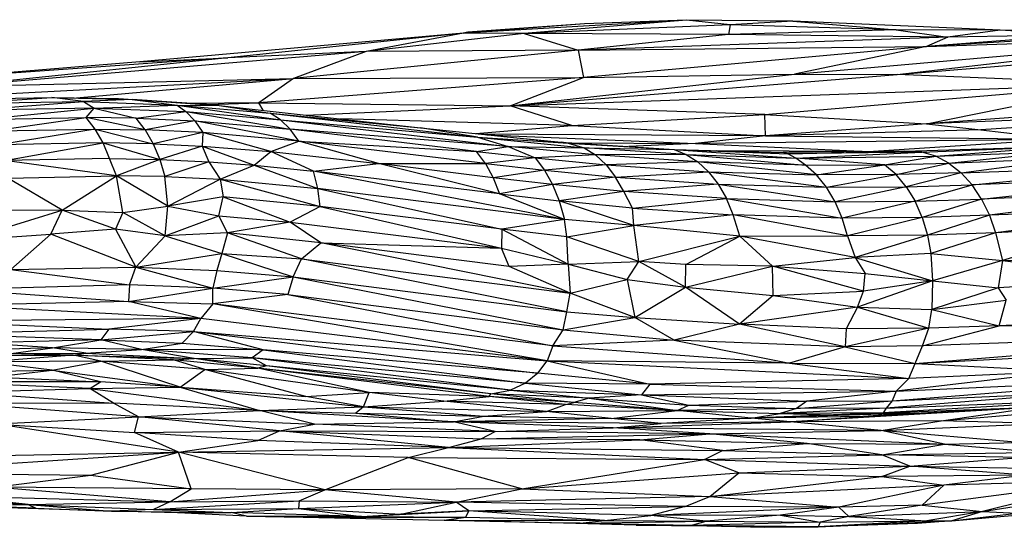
# Paper-space layout '_Posterior' of a CAD drawing. Header units: millimetres. Extents: x -679 to -71, y -2 to 78.
# Tile 8 of 10: x -209 to -164, y -1 to 22. Entities that reach past the tile are written whole.
import ezdxf

# ---------------------------------------------------------------- set-up
doc = ezdxf.new("R2010")
doc.units = ezdxf.units.MM

psp = doc.layouts.new('_Posterior')

# ---------------------------------------------------------------- linework, layer by layer
at = {"color": 7, "linetype": 'Continuous', "lineweight": 25}
for p, q in [((-178.559, 21.909), (-188.797, 21.322)), ((-183.239, 21.744), (-188.797, 21.322)), ((-183.239, 21.744), (-188.603, 21.364)), ((-178.559, 21.909), (-186.009, 21.301)), ((-176.565, 21.701), (-186.009, 21.301)), ((-178.559, 21.909), (-183.239, 21.744)), ((-176.565, 21.701), (-178.559, 21.909)), ((-173.692, 21.875), (-178.559, 21.909)), ((-176.565, 21.701), (-176.643, 21.256)), ((-173.692, 21.875), (-176.565, 21.701)), ((-168.949, 21.476), (-176.565, 21.701)), ((-173.692, 21.875), (-168.949, 21.476)), ((-164.178, 21.461), (-173.692, 21.875)), ((-168.897, 19.419), (-138.263, 21.935)), ((-188.797, 21.322), (-203.655, 19.998)), ((-188.797, 21.322), (-199.609, 20.193)), ((-188.797, 21.322), (-193.257, 20.471)), ((-186.009, 21.301), (-193.257, 20.471)), ((-188.603, 21.364), (-188.812, 21.321)), ((-188.797, 21.322), (-188.603, 21.364)), ((-186.009, 21.301), (-188.797, 21.322)), ((-176.643, 21.256), (-186.009, 21.301)), ((-186.009, 21.301), (-183.529, 20.536)), ((-176.643, 21.256), (-183.529, 20.536)), ((-168.949, 21.476), (-176.643, 21.256)), ((-166.569, 21.14), (-176.643, 21.256)), ((-168.949, 21.476), (-166.569, 21.14)), ((-164.178, 21.461), (-168.949, 21.476)), ((-155.165, 21.419), (-167.557, 20.713)), ((-164.178, 21.461), (-166.569, 21.14)), ((-160.777, 21.228), (-164.178, 21.461)), ((-158.054, 21.383), (-164.178, 21.461)), ((-166.569, 21.14), (-183.529, 20.536)), ((-173.607, 19.438), (-154.06, 21.145)), ((-168.897, 19.419), (-154.06, 21.145)), ((-160.777, 21.228), (-167.557, 20.713)), ((-167.557, 20.713), (-154.06, 21.145)), ((-166.569, 21.14), (-167.557, 20.713)), ((-160.777, 21.228), (-166.569, 21.14)), ((-193.257, 20.471), (-212.244, 18.874)), ((-193.257, 20.471), (-199.609, 20.193)), ((-183.529, 20.536), (-196.598, 19.246)), ((-193.257, 20.471), (-196.598, 19.246)), ((-183.529, 20.536), (-193.257, 20.471)), ((-183.529, 20.536), (-167.557, 20.713)), ((-183.529, 20.536), (-183.286, 19.281)), ((-167.557, 20.713), (-183.286, 19.281)), ((-167.557, 20.713), (-173.607, 19.438)), ((-199.609, 20.193), (-214.555, 19.127)), ((-203.655, 19.998), (-214.555, 19.127)), ((-199.609, 20.193), (-212.244, 18.874)), ((-203.655, 19.998), (-199.609, 20.193)), ((-186.659, 17.98), (-173.607, 19.438)), ((-183.286, 19.281), (-173.607, 19.438)), ((-173.607, 19.438), (-168.897, 19.419)), ((-223.071, 17.841), (-196.598, 19.246)), ((-212.244, 18.874), (-196.598, 19.246)), ((-206.559, 18.349), (-196.598, 19.246)), ((-183.286, 19.281), (-198.194, 18.118)), ((-196.598, 19.246), (-198.194, 18.118)), ((-196.598, 19.246), (-183.286, 19.281)), ((-186.659, 17.98), (-168.897, 19.419)), ((-186.659, 17.98), (-183.286, 19.281)), ((-186.659, 17.98), (-158.513, 18.99)), ((-174.964, 17.595), (-158.513, 18.99)), ((-158.513, 18.99), (-168.897, 19.419)), ((-167.544, 17.164), (-158.513, 18.99)), ((-212.569, 18.285), (-207.689, 18.369)), ((-211.802, 18.092), (-207.689, 18.369)), ((-211.802, 18.092), (-206.231, 18.18)), ((-211.328, 17.791), (-206.231, 18.18)), ((-206.231, 18.18), (-207.689, 18.369)), ((-207.689, 18.369), (-204.004, 18.274)), ((-207.689, 18.369), (-204.626, 18.315)), ((-204.004, 18.274), (-206.231, 18.18)), ((-206.231, 18.18), (-205.739, 17.88)), ((-206.231, 18.18), (-201.941, 18.02)), ((-204.626, 18.315), (-204.004, 18.274)), ((-204.626, 18.315), (-200.358, 18.034)), ((-204.004, 18.274), (-201.941, 18.02)), ((-200.358, 18.034), (-204.004, 18.274)), ((-204.004, 18.274), (-200.008, 18.003)), ((-198.194, 18.118), (-201.36, 18.1)), ((-200.509, 18.044), (-198.194, 18.118)), ((-198.194, 18.118), (-186.659, 17.98)), ((-197.989, 17.78), (-198.194, 18.118)), ((-151.472, 18.325), (-167.544, 17.164)), ((-205.739, 17.88), (-211.328, 17.791)), ((-210.886, 17.367), (-205.739, 17.88)), ((-206.107, 17.453), (-205.739, 17.88)), ((-205.739, 17.88), (-201.941, 18.02)), ((-205.739, 17.88), (-203.814, 17.415)), ((-205.739, 17.88), (-201.532, 17.722)), ((-203.814, 17.415), (-201.532, 17.722)), ((-201.941, 18.02), (-201.532, 17.722)), ((-201.941, 18.02), (-197.188, 17.344)), ((-201.941, 18.02), (-200.008, 18.003)), ((-201.941, 18.02), (-197.662, 17.65)), ((-201.532, 17.722), (-201.128, 17.298)), ((-201.532, 17.722), (-196.747, 16.914)), ((-201.532, 17.722), (-197.188, 17.344)), ((-200.008, 18.003), (-200.358, 18.034)), ((-200.008, 18.003), (-197.662, 17.65)), ((-200.008, 18.003), (-190.775, 16.982)), ((-197.188, 17.344), (-197.662, 17.65)), ((-197.662, 17.65), (-190.775, 16.982)), ((-197.662, 17.65), (-188.159, 16.547)), ((-196.022, 17.563), (-186.659, 17.98)), ((-183.833, 17.087), (-186.659, 17.98)), ((-174.964, 17.595), (-186.659, 17.98)), ((-148.23, 17.935), (-167.544, 17.164)), ((-148.23, 17.935), (-165.057, 16.891)), ((-210.886, 17.367), (-206.107, 17.453)), ((-210.486, 16.831), (-206.107, 17.453)), ((-205.695, 16.918), (-206.107, 17.453)), ((-203.398, 16.879), (-206.107, 17.453)), ((-203.814, 17.415), (-206.107, 17.453)), ((-203.398, 16.879), (-203.814, 17.415)), ((-203.814, 17.415), (-201.128, 17.298)), ((-201.128, 17.298), (-203.398, 16.879)), ((-201.128, 17.298), (-200.754, 16.762)), ((-196.35, 16.372), (-201.128, 17.298)), ((-201.128, 17.298), (-196.747, 16.914)), ((-196.747, 16.914), (-197.188, 17.344)), ((-197.188, 17.344), (-186.748, 16.125)), ((-197.188, 17.344), (-188.159, 16.547)), ((-183.833, 17.087), (-194.437, 17.387)), ((-183.833, 17.087), (-174.964, 17.595)), ((-174.945, 16.607), (-174.964, 17.595)), ((-174.964, 17.595), (-167.544, 17.164)), ((-210.486, 16.831), (-205.695, 16.918)), ((-205.695, 16.918), (-210.138, 16.196)), ((-205.337, 16.284), (-205.695, 16.918)), ((-205.695, 16.918), (-203.035, 16.245)), ((-205.695, 16.918), (-203.398, 16.879)), ((-203.398, 16.879), (-203.035, 16.245)), ((-200.754, 16.762), (-203.398, 16.879)), ((-200.754, 16.762), (-203.035, 16.245)), ((-200.754, 16.762), (-200.789, 16.143)), ((-197.634, 15.897), (-200.754, 16.762)), ((-196.35, 16.372), (-200.754, 16.762)), ((-196.35, 16.372), (-196.747, 16.914)), ((-188.2, 15.895), (-196.747, 16.914)), ((-186.748, 16.125), (-196.747, 16.914)), ((-188.159, 16.547), (-190.775, 16.982)), ((-190.775, 16.982), (-183.995, 16.273)), ((-188.233, 16.716), (-183.833, 17.087)), ((-183.833, 17.087), (-174.945, 16.607)), ((-167.544, 17.164), (-174.945, 16.607)), ((-165.057, 16.891), (-174.945, 16.607)), ((-167.544, 17.164), (-165.057, 16.891)), ((-165.057, 16.891), (-161.326, 16.451)), ((-205.337, 16.284), (-210.138, 16.196)), ((-209.849, 15.479), (-205.337, 16.284)), ((-205.039, 15.569), (-205.337, 16.284)), ((-205.337, 16.284), (-202.734, 15.526)), ((-203.035, 16.245), (-205.337, 16.284)), ((-197.634, 15.897), (-196.35, 16.372)), ((-192.697, 15.339), (-196.35, 16.372)), ((-187.786, 15.338), (-196.35, 16.372)), ((-196.35, 16.372), (-188.2, 15.895)), ((-188.159, 16.547), (-186.748, 16.125)), ((-188.159, 16.547), (-183.995, 16.273)), ((-188.159, 16.547), (-183.257, 16.062)), ((-174.945, 16.607), (-187.998, 16.692)), ((-187.726, 16.663), (-178.149, 16.265)), ((-186.036, 16.486), (-184.311, 16.317)), ((-183.995, 16.273), (-184.311, 16.317)), ((-184.311, 16.317), (-179.135, 15.977)), ((-183.995, 16.273), (-183.257, 16.062)), ((-183.995, 16.273), (-179.135, 15.977)), ((-183.83, 16.286), (-178.149, 16.265)), ((-174.945, 16.607), (-178.149, 16.265)), ((-161.326, 16.451), (-178.149, 16.265)), ((-174.945, 16.607), (-161.326, 16.451)), ((-161.326, 16.451), (-169.987, 15.896)), ((-203.035, 16.245), (-202.734, 15.526)), ((-203.035, 16.245), (-200.789, 16.143)), ((-200.789, 16.143), (-202.734, 15.526)), ((-200.789, 16.143), (-200.488, 15.423)), ((-200.789, 16.143), (-198.411, 15.271)), ((-200.789, 16.143), (-197.634, 15.897)), ((-198.411, 15.271), (-197.634, 15.897)), ((-195.683, 14.985), (-197.634, 15.897)), ((-197.634, 15.897), (-192.697, 15.339)), ((-188.2, 15.895), (-186.748, 16.125)), ((-187.786, 15.338), (-188.2, 15.895)), ((-188.2, 15.895), (-185.506, 15.6)), ((-186.748, 16.125), (-185.506, 15.6)), ((-186.748, 16.125), (-183.257, 16.062)), ((-182.735, 15.733), (-186.748, 16.125)), ((-183.257, 16.062), (-182.735, 15.733)), ((-178.584, 15.752), (-183.257, 16.062)), ((-183.257, 16.062), (-179.135, 15.977)), ((-178.149, 16.265), (-181.212, 16.114)), ((-179.135, 15.977), (-178.584, 15.752)), ((-179.135, 15.977), (-173.546, 15.594)), ((-179.135, 15.977), (-173.914, 15.791)), ((-179.135, 15.977), (-174.126, 15.847)), ((-178.149, 16.265), (-170.228, 15.893)), ((-170.496, 15.89), (-177.208, 15.927)), ((-168.559, 15.913), (-174.126, 15.847)), ((-173.914, 15.791), (-174.126, 15.847)), ((-173.914, 15.791), (-168.559, 15.913)), ((-167.77, 15.866), (-173.914, 15.791)), ((-173.546, 15.594), (-167.77, 15.866)), ((-168.559, 15.913), (-161.453, 16.112)), ((-167.77, 15.866), (-168.559, 15.913)), ((-167.77, 15.866), (-161.453, 16.112)), ((-167.13, 15.679), (-167.77, 15.866)), ((-167.13, 15.679), (-161.453, 16.112)), ((-167.13, 15.679), (-161.564, 15.889)), ((-166.524, 15.36), (-161.564, 15.889)), ((-205.039, 15.569), (-209.849, 15.479)), ((-204.715, 14.775), (-209.849, 15.479)), ((-204.715, 14.775), (-205.039, 15.569)), ((-205.039, 15.569), (-202.734, 15.526)), ((-202.734, 15.526), (-204.715, 14.775)), ((-202.734, 15.526), (-202.503, 14.742)), ((-202.734, 15.526), (-200.488, 15.423)), ((-200.488, 15.423), (-202.503, 14.742)), ((-200.488, 15.423), (-199.959, 14.623)), ((-200.488, 15.423), (-198.411, 15.271)), ((-185.506, 15.6), (-187.786, 15.338)), ((-182.735, 15.733), (-185.506, 15.6)), ((-185.506, 15.6), (-185.076, 15.037)), ((-185.506, 15.6), (-182.25, 15.28)), ((-178.584, 15.752), (-182.735, 15.733)), ((-182.735, 15.733), (-182.25, 15.28)), ((-178.051, 15.421), (-182.735, 15.733)), ((-178.051, 15.421), (-182.25, 15.28)), ((-178.584, 15.752), (-178.051, 15.421)), ((-178.584, 15.752), (-173.108, 15.271)), ((-178.584, 15.752), (-173.546, 15.594)), ((-178.051, 15.421), (-177.557, 14.965)), ((-172.596, 14.816), (-178.051, 15.421)), ((-173.108, 15.271), (-178.051, 15.421)), ((-173.546, 15.594), (-173.914, 15.791)), ((-173.546, 15.594), (-167.13, 15.679)), ((-173.108, 15.271), (-173.546, 15.594)), ((-169.471, 15.287), (-173.546, 15.594)), ((-169.471, 15.287), (-167.13, 15.679)), ((-166.524, 15.36), (-167.13, 15.679)), ((-166.524, 15.36), (-160.966, 15.583)), ((-165.963, 14.918), (-160.966, 15.583)), ((-199.959, 14.623), (-198.411, 15.271)), ((-198.411, 15.271), (-195.484, 14.197)), ((-198.411, 15.271), (-195.683, 14.985)), ((-195.683, 14.985), (-192.697, 15.339)), ((-195.484, 14.197), (-195.683, 14.985)), ((-184.16, 12.773), (-195.683, 14.985)), ((-187.143, 13.945), (-195.683, 14.985)), ((-187.143, 13.945), (-192.697, 15.339)), ((-192.697, 15.339), (-187.786, 15.338)), ((-187.433, 14.683), (-192.697, 15.339)), ((-187.786, 15.338), (-187.433, 14.683)), ((-187.786, 15.338), (-185.076, 15.037)), ((-185.076, 15.037), (-187.433, 14.683)), ((-182.25, 15.28), (-185.076, 15.037)), ((-185.076, 15.037), (-184.706, 14.376)), ((-185.076, 15.037), (-181.815, 14.715)), ((-182.25, 15.28), (-181.815, 14.715)), ((-182.25, 15.28), (-177.557, 14.965)), ((-181.815, 14.715), (-177.557, 14.965)), ((-177.557, 14.965), (-177.114, 14.398)), ((-177.557, 14.965), (-172.136, 14.25)), ((-177.557, 14.965), (-172.596, 14.816)), ((-173.108, 15.271), (-169.471, 15.287)), ((-172.596, 14.816), (-173.108, 15.271)), ((-172.596, 14.816), (-169.471, 15.287)), ((-169.471, 15.287), (-166.524, 15.36)), ((-168.95, 14.838), (-169.471, 15.287)), ((-168.95, 14.838), (-166.524, 15.36)), ((-165.963, 14.918), (-168.95, 14.838)), ((-165.963, 14.918), (-168.481, 14.276)), ((-166.524, 15.36), (-165.963, 14.918)), ((-165.963, 14.918), (-156.48, 15.26)), ((-165.963, 14.918), (-165.459, 14.362)), ((-165.459, 14.362), (-156.48, 15.26)), ((-209.702, 14.666), (-204.715, 14.775)), ((-207.218, 13.205), (-209.702, 14.666)), ((-207.218, 13.205), (-204.715, 14.775)), ((-204.434, 13.097), (-204.715, 14.775)), ((-202.365, 13.387), (-204.715, 14.775)), ((-202.503, 14.742), (-204.715, 14.775)), ((-202.365, 13.387), (-202.503, 14.742)), ((-202.503, 14.742), (-199.959, 14.623)), ((-202.365, 13.387), (-199.959, 14.623)), ((-199.959, 14.623), (-199.827, 13.82)), ((-199.959, 14.623), (-195.382, 13.369)), ((-199.959, 14.623), (-195.484, 14.197)), ((-187.433, 14.683), (-187.143, 13.945)), ((-184.706, 14.376), (-187.433, 14.683)), ((-181.815, 14.715), (-184.706, 14.376)), ((-181.441, 14.051), (-181.815, 14.715)), ((-181.815, 14.715), (-177.114, 14.398)), ((-168.95, 14.838), (-172.596, 14.816)), ((-172.136, 14.25), (-172.596, 14.816)), ((-172.136, 14.25), (-168.95, 14.838)), ((-168.481, 14.276), (-168.95, 14.838)), ((-156.042, 14.724), (-165.459, 14.362)), ((-165.023, 13.708), (-156.042, 14.724)), ((-195.382, 13.369), (-195.484, 14.197)), ((-195.484, 14.197), (-187.035, 12.326)), ((-184.16, 12.773), (-195.484, 14.197)), ((-184.706, 14.376), (-187.143, 13.945)), ((-184.706, 14.376), (-184.404, 13.632)), ((-181.441, 14.051), (-184.706, 14.376)), ((-181.441, 14.051), (-184.404, 13.632)), ((-177.114, 14.398), (-181.441, 14.051)), ((-181.04, 13.292), (-181.441, 14.051)), ((-176.733, 13.732), (-181.441, 14.051)), ((-177.114, 14.398), (-176.733, 13.732)), ((-177.114, 14.398), (-171.741, 13.584)), ((-177.114, 14.398), (-172.136, 14.25)), ((-172.136, 14.25), (-168.481, 14.276)), ((-171.741, 13.584), (-172.136, 14.25)), ((-168.481, 14.276), (-171.741, 13.584)), ((-168.481, 14.276), (-165.459, 14.362)), ((-168.481, 14.276), (-168.078, 13.615)), ((-168.078, 13.615), (-165.459, 14.362)), ((-165.023, 13.708), (-165.459, 14.362)), ((-155.534, 14.091), (-165.023, 13.708)), ((-155.534, 14.091), (-164.66, 12.971)), ((-199.827, 13.82), (-202.365, 13.387)), ((-200.032, 12.947), (-199.827, 13.82)), ((-199.827, 13.82), (-196.758, 12.659)), ((-195.382, 13.369), (-199.827, 13.82)), ((-184.16, 12.773), (-187.143, 13.945)), ((-187.143, 13.945), (-184.404, 13.632)), ((-184.404, 13.632), (-184.16, 12.773)), ((-180.977, 12.498), (-184.404, 13.632)), ((-181.04, 13.292), (-184.404, 13.632)), ((-181.04, 13.292), (-176.733, 13.732)), ((-176.425, 12.984), (-176.733, 13.732)), ((-176.733, 13.732), (-171.419, 12.837)), ((-176.733, 13.732), (-171.741, 13.584)), ((-171.741, 13.584), (-168.078, 13.615)), ((-171.419, 12.837), (-171.741, 13.584)), ((-168.078, 13.615), (-171.419, 12.837)), ((-168.078, 13.615), (-165.023, 13.708)), ((-167.749, 12.871), (-168.078, 13.615)), ((-165.023, 13.708), (-167.749, 12.871)), ((-165.023, 13.708), (-164.66, 12.971)), ((-207.218, 13.205), (-211.751, 13.187)), ((-211.643, 11.824), (-207.218, 13.205)), ((-207.73, 12.108), (-207.218, 13.205)), ((-204.771, 12.325), (-207.218, 13.205)), ((-207.218, 13.205), (-204.434, 13.097)), ((-204.434, 13.097), (-202.365, 13.387)), ((-202.482, 12.018), (-202.365, 13.387)), ((-202.365, 13.387), (-200.032, 12.947)), ((-195.382, 13.369), (-196.758, 12.659)), ((-195.382, 13.369), (-187.056, 11.461)), ((-187.035, 12.326), (-195.382, 13.369)), ((-180.977, 12.498), (-181.04, 13.292)), ((-181.04, 13.292), (-176.425, 12.984)), ((-155.134, 13.356), (-164.66, 12.971)), ((-155.134, 13.356), (-164.389, 12.168)), ((-204.434, 13.097), (-204.771, 12.325)), ((-202.482, 12.018), (-204.434, 13.097)), ((-202.482, 12.018), (-200.032, 12.947)), ((-199.623, 12.162), (-200.032, 12.947)), ((-200.032, 12.947), (-196.758, 12.659)), ((-196.758, 12.659), (-199.623, 12.162)), ((-195.341, 11.711), (-196.758, 12.659)), ((-196.758, 12.659), (-187.056, 11.461)), ((-184.16, 12.773), (-187.035, 12.326)), ((-184.063, 11.984), (-184.16, 12.773)), ((-180.977, 12.498), (-184.16, 12.773)), ((-176.425, 12.984), (-180.977, 12.498)), ((-176.113, 12.01), (-176.425, 12.984)), ((-171.179, 12.026), (-176.425, 12.984)), ((-171.419, 12.837), (-176.425, 12.984)), ((-167.749, 12.871), (-171.419, 12.837)), ((-171.179, 12.026), (-171.419, 12.837)), ((-167.749, 12.871), (-171.179, 12.026)), ((-164.66, 12.971), (-167.749, 12.871)), ((-167.749, 12.871), (-167.504, 12.063)), ((-164.66, 12.971), (-167.504, 12.063)), ((-164.66, 12.971), (-164.389, 12.168)), ((-204.771, 12.325), (-207.73, 12.108)), ((-204.771, 12.325), (-203.841, 10.588)), ((-202.482, 12.018), (-204.771, 12.325)), ((-187.035, 12.326), (-187.056, 11.461)), ((-187.035, 12.326), (-183.994, 10.725)), ((-184.063, 11.984), (-187.035, 12.326)), ((-184.063, 11.984), (-180.977, 12.498)), ((-180.747, 10.852), (-180.977, 12.498)), ((-176.113, 12.01), (-180.977, 12.498)), ((-158.964, 12.417), (-164.389, 12.168)), ((-158.964, 12.417), (-164.058, 10.897)), ((-211.643, 11.824), (-207.73, 12.108)), ((-209.562, 10.487), (-207.73, 12.108)), ((-203.841, 10.588), (-207.73, 12.108)), ((-202.482, 12.018), (-203.841, 10.588)), ((-199.623, 12.162), (-202.482, 12.018)), ((-202.482, 12.018), (-199.881, 11.212)), ((-199.623, 12.162), (-199.881, 11.212)), ((-196.23, 10.978), (-199.623, 12.162)), ((-195.341, 11.711), (-199.623, 12.162)), ((-183.994, 10.725), (-184.063, 11.984)), ((-180.747, 10.852), (-184.063, 11.984)), ((-180.747, 10.852), (-176.113, 12.01)), ((-178.598, 10.704), (-176.113, 12.01)), ((-176.113, 12.01), (-171.179, 12.026)), ((-174.615, 10.633), (-176.113, 12.01)), ((-170.822, 11.036), (-176.113, 12.01)), ((-167.504, 12.063), (-171.179, 12.026)), ((-171.179, 12.026), (-170.822, 11.036)), ((-167.504, 12.063), (-170.822, 11.036)), ((-164.389, 12.168), (-167.504, 12.063)), ((-167.504, 12.063), (-167.348, 11.211)), ((-164.389, 12.168), (-167.348, 11.211)), ((-164.389, 12.168), (-164.058, 10.897)), ((-196.23, 10.978), (-195.341, 11.711)), ((-195.341, 11.711), (-187.056, 11.461)), ((-183.904, 9.392), (-195.341, 11.711)), ((-186.699, 10.619), (-195.341, 11.711)), ((-186.699, 10.619), (-187.056, 11.461)), ((-187.056, 11.461), (-183.994, 10.725)), ((-203.841, 10.588), (-199.881, 11.212)), ((-199.881, 11.212), (-200.124, 10.437)), ((-199.881, 11.212), (-196.617, 10.146)), ((-199.881, 11.212), (-196.23, 10.978)), ((-196.617, 10.146), (-196.23, 10.978)), ((-184.053, 8.541), (-196.23, 10.978)), ((-196.23, 10.978), (-183.904, 9.392)), ((-183.994, 10.725), (-180.747, 10.852)), ((-181.28, 10.018), (-180.747, 10.852)), ((-178.617, 9.678), (-180.747, 10.852)), ((-178.598, 10.704), (-180.747, 10.852)), ((-174.615, 10.633), (-170.822, 11.036)), ((-167.348, 11.211), (-170.822, 11.036)), ((-170.822, 11.036), (-170.369, 10.304)), ((-170.822, 11.036), (-167.269, 9.955)), ((-167.348, 11.211), (-167.269, 9.955)), ((-167.348, 11.211), (-164.058, 10.897)), ((-164.058, 10.897), (-167.269, 9.955)), ((-164.058, 10.897), (-164.269, 9.645)), ((-164.058, 10.897), (-156.959, 10.03)), ((-156.983, 10.826), (-164.058, 10.897)), ((-209.562, 10.487), (-203.841, 10.588)), ((-209.562, 10.487), (-204.123, 9.776)), ((-204.123, 9.776), (-203.841, 10.588)), ((-203.841, 10.588), (-200.124, 10.437)), ((-203.841, 10.588), (-200.304, 9.621)), ((-200.124, 10.437), (-200.304, 9.621)), ((-200.124, 10.437), (-196.617, 10.146)), ((-183.994, 10.725), (-186.699, 10.619)), ((-183.904, 9.392), (-186.699, 10.619)), ((-183.994, 10.725), (-183.904, 9.392)), ((-183.994, 10.725), (-181.28, 10.018)), ((-178.617, 9.678), (-178.598, 10.704)), ((-178.617, 9.678), (-174.615, 10.633)), ((-174.615, 10.633), (-178.598, 10.704)), ((-174.584, 9.287), (-174.615, 10.633)), ((-170.443, 9.495), (-174.615, 10.633)), ((-174.615, 10.633), (-170.369, 10.304)), ((-200.304, 9.621), (-196.617, 10.146)), ((-196.617, 10.146), (-196.866, 9.331)), ((-196.617, 10.146), (-184.226, 7.719)), ((-196.617, 10.146), (-184.053, 8.541)), ((-183.904, 9.392), (-181.28, 10.018)), ((-181.28, 10.018), (-180.939, 8.288)), ((-181.28, 10.018), (-178.617, 9.678)), ((-167.269, 9.955), (-170.723, 8.761)), ((-170.443, 9.495), (-170.369, 10.304)), ((-167.269, 9.955), (-170.443, 9.495)), ((-170.369, 10.304), (-167.269, 9.955)), ((-167.269, 9.955), (-167.308, 8.652)), ((-167.269, 9.955), (-164.269, 9.645)), ((-156.959, 10.03), (-164.269, 9.645)), ((-204.123, 9.776), (-212.037, 9.57)), ((-212.037, 9.57), (-204.174, 9.015)), ((-204.123, 9.776), (-204.174, 9.015)), ((-204.174, 9.015), (-200.304, 9.621)), ((-200.304, 9.621), (-204.123, 9.776)), ((-200.3, 8.905), (-200.304, 9.621)), ((-196.866, 9.331), (-200.304, 9.621)), ((-180.939, 8.288), (-178.617, 9.678)), ((-176.134, 7.977), (-178.617, 9.678)), ((-178.617, 9.678), (-174.584, 9.287)), ((-174.584, 9.287), (-170.443, 9.495)), ((-170.723, 8.761), (-170.443, 9.495)), ((-164.269, 9.645), (-167.308, 8.652)), ((-164.269, 9.645), (-163.903, 9.08)), ((-196.866, 9.331), (-200.3, 8.905)), ((-196.866, 9.331), (-184.693, 6.976)), ((-196.866, 9.331), (-184.226, 7.719)), ((-184.053, 8.541), (-183.904, 9.392)), ((-180.939, 8.288), (-183.904, 9.392)), ((-174.584, 9.287), (-176.134, 7.977)), ((-174.584, 9.287), (-170.723, 8.761)), ((-167.308, 8.652), (-163.903, 9.08)), ((-164.214, 7.905), (-163.903, 9.08)), ((-204.174, 9.015), (-212.221, 8.822)), ((-200.844, 8.237), (-212.221, 8.822)), ((-200.844, 8.237), (-204.174, 9.015)), ((-204.174, 9.015), (-200.3, 8.905)), ((-200.3, 8.905), (-200.844, 8.237)), ((-184.958, 6.288), (-200.3, 8.905)), ((-184.693, 6.976), (-200.3, 8.905)), ((-170.723, 8.761), (-176.134, 7.977)), ((-170.723, 8.761), (-171.24, 7.754)), ((-170.723, 8.761), (-167.437, 7.79)), ((-170.723, 8.761), (-167.308, 8.652)), ((-167.437, 7.79), (-167.308, 8.652)), ((-167.308, 8.652), (-164.214, 7.905)), ((-200.844, 8.237), (-212.942, 8.113)), ((-200.844, 8.237), (-205.072, 7.74)), ((-201.191, 7.636), (-200.844, 8.237)), ((-184.958, 6.288), (-200.844, 8.237)), ((-184.226, 7.719), (-184.053, 8.541)), ((-184.226, 7.719), (-180.939, 8.288)), ((-184.053, 8.541), (-180.939, 8.288)), ((-179.137, 7.243), (-180.939, 8.288)), ((-180.939, 8.288), (-176.134, 7.977)), ((-153.003, 8.427), (-164.214, 7.905)), ((-213.119, 7.542), (-205.072, 7.74)), ((-212.942, 8.113), (-205.072, 7.74)), ((-205.072, 7.74), (-205.434, 7.253)), ((-201.191, 7.636), (-205.072, 7.74)), ((-184.693, 6.976), (-184.226, 7.719)), ((-184.226, 7.719), (-179.137, 7.243)), ((-176.134, 7.977), (-179.137, 7.243)), ((-171.277, 6.933), (-176.134, 7.977)), ((-171.24, 7.754), (-176.134, 7.977)), ((-167.437, 7.79), (-171.277, 6.933)), ((-171.24, 7.754), (-171.277, 6.933)), ((-167.437, 7.79), (-171.24, 7.754)), ((-167.741, 6.975), (-164.214, 7.905)), ((-167.741, 6.975), (-167.437, 7.79)), ((-164.214, 7.905), (-167.437, 7.79)), ((-150.259, 7.608), (-164.214, 7.905)), ((-205.434, 7.253), (-213.119, 7.542)), ((-205.434, 7.253), (-211.15, 7.12)), ((-207.66, 6.894), (-205.434, 7.253)), ((-205.434, 7.253), (-201.191, 7.636)), ((-203.58, 6.817), (-205.434, 7.253)), ((-205.434, 7.253), (-201.71, 7.107)), ((-201.71, 7.107), (-201.191, 7.636)), ((-201.191, 7.636), (-184.958, 6.288)), ((-197.984, 6.792), (-201.191, 7.636)), ((-201.191, 7.636), (-185.393, 5.724)), ((-179.137, 7.243), (-184.693, 6.976)), ((-179.137, 7.243), (-173.841, 6.192)), ((-171.277, 6.933), (-179.137, 7.243)), ((-168.074, 6.175), (-150.259, 7.608)), ((-150.259, 7.608), (-167.741, 6.975)), ((-207.66, 6.894), (-212.417, 6.753)), ((-207.66, 6.894), (-211.15, 7.12)), ((-209.549, 6.632), (-207.66, 6.894)), ((-206.135, 6.644), (-207.66, 6.894)), ((-203.58, 6.817), (-207.66, 6.894)), ((-206.135, 6.644), (-203.58, 6.817)), ((-203.58, 6.817), (-201.71, 7.107)), ((-201.156, 6.405), (-203.58, 6.817)), ((-197.984, 6.792), (-203.58, 6.817)), ((-198.491, 6.434), (-203.58, 6.817)), ((-201.71, 7.107), (-197.984, 6.792)), ((-197.984, 6.792), (-198.491, 6.434)), ((-185.393, 5.724), (-197.984, 6.792)), ((-197.984, 6.792), (-185.958, 5.268)), ((-184.693, 6.976), (-184.958, 6.288)), ((-184.693, 6.976), (-173.841, 6.192)), ((-171.277, 6.933), (-173.841, 6.192)), ((-167.741, 6.975), (-171.277, 6.933)), ((-171.277, 6.933), (-168.074, 6.175)), ((-168.074, 6.175), (-167.741, 6.975)), ((-168.074, 6.175), (-155.756, 6.817)), ((-206.691, 6.553), (-210.798, 6.239)), ((-209.683, 6.549), (-206.135, 6.644)), ((-209.683, 6.549), (-206.691, 6.553)), ((-209.549, 6.632), (-206.135, 6.644)), ((-206.691, 6.553), (-206.135, 6.644)), ((-206.691, 6.553), (-201.156, 6.405)), ((-205.435, 6.282), (-206.691, 6.553)), ((-202.106, 6.338), (-206.691, 6.553)), ((-206.135, 6.644), (-201.156, 6.405)), ((-205.435, 6.282), (-202.106, 6.338)), ((-202.106, 6.338), (-201.156, 6.405)), ((-198.228, 5.957), (-202.106, 6.338)), ((-200.667, 5.9), (-202.106, 6.338)), ((-201.156, 6.405), (-198.491, 6.434)), ((-198.228, 5.957), (-201.156, 6.405)), ((-197.834, 6.07), (-201.156, 6.405)), ((-197.834, 6.07), (-198.491, 6.434)), ((-185.958, 5.268), (-198.491, 6.434)), ((-186.642, 4.943), (-198.491, 6.434)), ((-205.435, 6.282), (-210.798, 6.239)), ((-207.674, 5.863), (-210.798, 6.239)), ((-207.674, 5.863), (-205.435, 6.282)), ((-200.667, 5.9), (-205.435, 6.282)), ((-201.794, 5.082), (-205.435, 6.282)), ((-201.794, 5.082), (-200.667, 5.9)), ((-200.667, 5.9), (-198.228, 5.957)), ((-193.132, 4.847), (-200.667, 5.9)), ((-196.033, 4.663), (-200.667, 5.9)), ((-197.834, 6.07), (-198.228, 5.957)), ((-187.541, 4.775), (-198.228, 5.957)), ((-187.624, 4.656), (-198.228, 5.957)), ((-193.132, 4.847), (-198.228, 5.957)), ((-186.642, 4.943), (-197.834, 6.07)), ((-187.541, 4.775), (-197.834, 6.07)), ((-185.393, 5.724), (-184.958, 6.288)), ((-173.841, 6.192), (-184.958, 6.288)), ((-184.958, 6.288), (-180.254, 5.219)), ((-184.958, 6.288), (-168.369, 5.489)), ((-173.841, 6.192), (-168.369, 5.489)), ((-173.841, 6.192), (-168.074, 6.175)), ((-168.369, 5.489), (-168.074, 6.175)), ((-168.074, 6.175), (-161.072, 5.82)), ((-214.344, 5.742), (-207.674, 5.863)), ((-210.338, 5.557), (-207.674, 5.863)), ((-210.338, 5.557), (-205.461, 5.339)), ((-207.674, 5.863), (-201.794, 5.082)), ((-205.461, 5.339), (-207.674, 5.863)), ((-185.393, 5.724), (-185.958, 5.268)), ((-180.254, 5.219), (-185.393, 5.724)), ((-168.369, 5.489), (-180.254, 5.219)), ((-169.126, 4.464), (-155.63, 5.514)), ((-161.072, 5.82), (-168.945, 4.91)), ((-168.945, 4.91), (-155.63, 5.514)), ((-168.369, 5.489), (-168.945, 4.91)), ((-161.072, 5.82), (-168.369, 5.489)), ((-205.461, 5.339), (-212.77, 5.316)), ((-205.942, 5.031), (-212.77, 5.316)), ((-211.833, 4.846), (-205.942, 5.031)), ((-205.942, 5.031), (-205.461, 5.339)), ((-205.942, 5.031), (-201.794, 5.082)), ((-204.859, 4.347), (-205.942, 5.031)), ((-205.942, 5.031), (-198.159, 4.022)), ((-201.794, 5.082), (-205.461, 5.339)), ((-201.794, 5.082), (-196.033, 4.663)), ((-201.794, 5.082), (-198.159, 4.022)), ((-201.794, 5.082), (-193.387, 4.18)), ((-185.958, 5.268), (-186.642, 4.943)), ((-180.254, 5.219), (-185.958, 5.268)), ((-185.958, 5.268), (-180.631, 4.742)), ((-180.254, 5.219), (-180.631, 4.742)), ((-180.254, 5.219), (-168.945, 4.91)), ((-211.833, 4.846), (-204.859, 4.347)), ((-196.033, 4.663), (-193.132, 4.847)), ((-193.387, 4.18), (-196.033, 4.663)), ((-193.387, 4.18), (-193.132, 4.847)), ((-187.624, 4.656), (-193.132, 4.847)), ((-189.707, 4.447), (-193.132, 4.847)), ((-189.707, 4.447), (-187.624, 4.656)), ((-187.624, 4.656), (-187.541, 4.775)), ((-183.741, 4.377), (-187.624, 4.656)), ((-184.121, 4.294), (-187.624, 4.656)), ((-187.541, 4.775), (-186.642, 4.943)), ((-183.035, 4.576), (-187.541, 4.775)), ((-183.741, 4.377), (-187.541, 4.775)), ((-186.642, 4.943), (-180.631, 4.742)), ((-186.642, 4.943), (-183.035, 4.576)), ((-183.035, 4.576), (-183.741, 4.377)), ((-180.631, 4.742), (-183.035, 4.576)), ((-183.035, 4.576), (-178.991, 4.011)), ((-183.035, 4.576), (-178.45, 4.256)), ((-180.631, 4.742), (-168.945, 4.91)), ((-180.631, 4.742), (-178.45, 4.256)), ((-180.631, 4.742), (-173.046, 4.45)), ((-168.945, 4.91), (-173.046, 4.45)), ((-157.759, 4.593), (-169.545, 3.913)), ((-160.474, 4.837), (-169.399, 4.124)), ((-169.399, 4.124), (-157.759, 4.593)), ((-168.945, 4.91), (-169.126, 4.464)), ((-169.126, 4.464), (-160.474, 4.837)), ((-212.272, 4.371), (-204.859, 4.347)), ((-203.718, 3.73), (-212.272, 4.371)), ((-198.159, 4.022), (-204.859, 4.347)), ((-203.718, 3.73), (-204.859, 4.347)), ((-198.159, 4.022), (-193.387, 4.18)), ((-193.387, 4.18), (-193.735, 3.902)), ((-193.387, 4.18), (-189.707, 4.447)), ((-193.387, 4.18), (-184.986, 3.968)), ((-193.387, 4.18), (-187.862, 3.75)), ((-184.121, 4.294), (-189.707, 4.447)), ((-184.986, 3.968), (-189.707, 4.447)), ((-184.986, 3.968), (-184.121, 4.294)), ((-184.121, 4.294), (-183.741, 4.377)), ((-178.991, 4.011), (-184.121, 4.294)), ((-178.991, 4.011), (-183.741, 4.377)), ((-178.991, 4.011), (-178.45, 4.256)), ((-173.511, 4.104), (-178.991, 4.011)), ((-178.45, 4.256), (-173.046, 4.45)), ((-178.45, 4.256), (-173.511, 4.104)), ((-169.399, 4.124), (-174.26, 3.878)), ((-173.511, 4.104), (-174.26, 3.878)), ((-162.468, 4.172), (-173.794, 3.49)), ((-173.511, 4.104), (-169.126, 4.464)), ((-173.046, 4.45), (-173.511, 4.104)), ((-169.399, 4.124), (-173.511, 4.104)), ((-173.046, 4.45), (-169.126, 4.464)), ((-162.468, 4.172), (-170.471, 3.745)), ((-169.545, 3.913), (-162.468, 4.172)), ((-169.399, 4.124), (-169.545, 3.913)), ((-169.126, 4.464), (-169.399, 4.124)), ((-168.106, 3.896), (-162.468, 4.172)), ((-166.873, 3.548), (-157.703, 4.323)), ((-166.873, 3.548), (-162.468, 4.172)), ((-210.221, 3.398), (-203.718, 3.73)), ((-203.893, 3.001), (-203.718, 3.73)), ((-203.718, 3.73), (-198.159, 4.022)), ((-203.718, 3.73), (-195.634, 3.387)), ((-197.24, 3.083), (-203.718, 3.73)), ((-198.159, 4.022), (-193.735, 3.902)), ((-195.634, 3.387), (-198.159, 4.022)), ((-189.254, 3.504), (-198.159, 4.022)), ((-193.735, 3.902), (-187.862, 3.75)), ((-193.735, 3.902), (-189.254, 3.504)), ((-189.254, 3.504), (-187.862, 3.75)), ((-182.014, 3.647), (-189.254, 3.504)), ((-187.862, 3.75), (-184.986, 3.968)), ((-187.862, 3.75), (-182.014, 3.647)), ((-184.986, 3.968), (-178.991, 4.011)), ((-182.014, 3.647), (-184.986, 3.968)), ((-182.014, 3.647), (-178.991, 4.011)), ((-182.014, 3.647), (-175.604, 3.672)), ((-179.72, 3.421), (-182.014, 3.647)), ((-175.604, 3.672), (-179.72, 3.421)), ((-175.604, 3.672), (-178.991, 4.011)), ((-178.991, 4.011), (-174.26, 3.878)), ((-168.106, 3.896), (-175.604, 3.672)), ((-175.604, 3.672), (-174.26, 3.878)), ((-171.813, 3.814), (-175.604, 3.672)), ((-170.471, 3.745), (-175.604, 3.672)), ((-173.794, 3.49), (-175.604, 3.672)), ((-169.545, 3.913), (-174.26, 3.878)), ((-174.26, 3.878), (-171.813, 3.814)), ((-173.794, 3.49), (-170.471, 3.745)), ((-169.545, 3.913), (-171.813, 3.814)), ((-168.106, 3.896), (-171.813, 3.814)), ((-168.106, 3.896), (-170.471, 3.745)), ((-169.545, 3.913), (-168.106, 3.896)), ((-201.873, 2.105), (-210.221, 3.398)), ((-210.221, 3.398), (-203.893, 3.001)), ((-197.24, 3.083), (-195.634, 3.387)), ((-195.634, 3.387), (-189.254, 3.504)), ((-187.346, 3.059), (-195.634, 3.387)), ((-179.72, 3.421), (-189.254, 3.504)), ((-187.346, 3.059), (-189.254, 3.504)), ((-181.923, 3.216), (-189.254, 3.504)), ((-187.346, 3.059), (-181.923, 3.216)), ((-181.923, 3.216), (-173.794, 3.49)), ((-181.923, 3.216), (-179.72, 3.421)), ((-177.495, 2.945), (-181.923, 3.216)), ((-169.626, 3.102), (-181.923, 3.216)), ((-173.794, 3.49), (-179.72, 3.421)), ((-166.873, 3.548), (-173.794, 3.49)), ((-169.626, 3.102), (-173.794, 3.49)), ((-169.626, 3.102), (-166.873, 3.548)), ((-169.626, 3.102), (-162.435, 3.413)), ((-162.435, 3.413), (-166.873, 3.548)), ((-203.893, 3.001), (-197.24, 3.083)), ((-201.873, 2.105), (-203.893, 3.001)), ((-198.232, 2.639), (-203.893, 3.001)), ((-198.232, 2.639), (-197.24, 3.083)), ((-197.24, 3.083), (-187.346, 3.059)), ((-197.24, 3.083), (-187.981, 2.719)), ((-189.488, 2.324), (-197.24, 3.083)), ((-189.488, 2.324), (-187.981, 2.719)), ((-187.981, 2.719), (-187.346, 3.059)), ((-187.981, 2.719), (-177.495, 2.945)), ((-180.711, 2.671), (-187.981, 2.719)), ((-177.495, 2.945), (-187.346, 3.059)), ((-180.711, 2.671), (-177.495, 2.945)), ((-177.495, 2.945), (-169.626, 3.102)), ((-173.03, 2.51), (-177.495, 2.945)), ((-177.495, 2.945), (-166.731, 2.473)), ((-166.731, 2.473), (-169.626, 3.102)), ((-163.32, 2.548), (-169.626, 3.102)), ((-201.873, 2.105), (-198.232, 2.639)), ((-201.873, 2.105), (-189.488, 2.324)), ((-189.488, 2.324), (-198.232, 2.639)), ((-191.339, 1.857), (-189.488, 2.324)), ((-189.488, 2.324), (-180.711, 2.671)), ((-189.488, 2.324), (-176.906, 2.188)), ((-189.488, 2.324), (-177.737, 1.776)), ((-176.906, 2.188), (-180.711, 2.671)), ((-180.711, 2.671), (-173.03, 2.51)), ((-176.906, 2.188), (-173.03, 2.51)), ((-173.03, 2.51), (-166.731, 2.473)), ((-169.6, 1.983), (-173.03, 2.51)), ((-169.6, 1.983), (-166.731, 2.473)), ((-166.731, 2.473), (-163.32, 2.548)), ((-166.731, 2.473), (-162.325, 2.099)), ((-218.026, 1.807), (-201.873, 2.105)), ((-216.043, 1.174), (-201.873, 2.105)), ((-205.901, 1.045), (-201.873, 2.105)), ((-201.299, 0.432), (-201.873, 2.105)), ((-191.339, 1.857), (-201.873, 2.105)), ((-195.153, 0.373), (-201.873, 2.105)), ((-195.153, 0.373), (-191.339, 1.857)), ((-191.339, 1.857), (-177.737, 1.776)), ((-186.121, 0.42), (-191.339, 1.857)), ((-177.737, 1.776), (-176.906, 2.188)), ((-177.737, 1.776), (-169.6, 1.983)), ((-176.906, 2.188), (-169.6, 1.983)), ((-169.6, 1.983), (-162.325, 2.099)), ((-168.313, 1.465), (-169.6, 1.983)), ((-163.26, 1.864), (-169.6, 1.983)), ((-168.313, 1.465), (-163.26, 1.864)), ((-186.121, 0.42), (-177.737, 1.776)), ((-176.158, 1.16), (-177.737, 1.776)), ((-177.737, 1.776), (-168.313, 1.465)), ((-176.158, 1.16), (-168.313, 1.465)), ((-169.606, 0.988), (-168.313, 1.465)), ((-163.005, 1.052), (-168.313, 1.465)), ((-168.313, 1.465), (-161.135, 1.349)), ((-216.043, 1.174), (-205.901, 1.045)), ((-210.364, 0.499), (-205.901, 1.045)), ((-205.901, 1.045), (-201.299, 0.432)), ((-186.121, 0.42), (-176.158, 1.16)), ((-177.49, 0.075), (-176.158, 1.16)), ((-177.49, 0.075), (-169.606, 0.988)), ((-176.158, 1.16), (-169.606, 0.988)), ((-163.005, 1.052), (-169.606, 0.988)), ((-169.606, 0.988), (-166.763, 0.6)), ((-163.005, 1.052), (-166.763, 0.6)), ((-201.299, 0.432), (-210.364, 0.499)), ((-202.278, -0.169), (-210.364, 0.499)), ((-166.763, 0.6), (-177.49, 0.075)), ((-166.763, 0.6), (-171.572, -0.417)), ((-159.194, 0.801), (-167.743, -0.319)), ((-166.763, 0.6), (-167.743, -0.319)), ((-159.194, 0.801), (-166.763, 0.6)), ((-159.194, 0.801), (-164.989, -0.613)), ((-164.989, -0.613), (-157.766, 0.547)), ((-212.385, 0.098), (-202.278, -0.169)), ((-208.768, -0.287), (-212.385, 0.098)), ((-202.278, -0.169), (-201.299, 0.432)), ((-202.278, -0.169), (-195.153, 0.373)), ((-195.153, 0.373), (-201.299, 0.432)), ((-196.338, -0.125), (-195.153, 0.373)), ((-186.121, 0.42), (-195.153, 0.373)), ((-189.136, -0.181), (-195.153, 0.373)), ((-189.136, -0.181), (-186.121, 0.42)), ((-177.49, 0.075), (-189.136, -0.181)), ((-186.121, 0.42), (-177.49, 0.075)), ((-178.624, -0.384), (-177.49, 0.075)), ((-177.49, 0.075), (-171.572, -0.417)), ((-212.521, -0.327), (-208.768, -0.287)), ((-208.421, -0.463), (-212.521, -0.327)), ((-208.777, -0.482), (-212.521, -0.327)), ((-208.768, -0.287), (-212.103, -0.147)), ((-208.768, -0.287), (-202.278, -0.169)), ((-208.768, -0.287), (-208.421, -0.463)), ((-208.768, -0.287), (-204.943, -0.605)), ((-208.768, -0.287), (-203.029, -0.524)), ((-203.029, -0.524), (-196.338, -0.125)), ((-202.278, -0.169), (-203.029, -0.524)), ((-202.278, -0.169), (-196.338, -0.125)), ((-196.338, -0.125), (-196.367, -0.48)), ((-196.367, -0.48), (-189.136, -0.181)), ((-196.338, -0.125), (-189.136, -0.181)), ((-191.674, -0.73), (-189.136, -0.181)), ((-188.55, -0.582), (-189.136, -0.181)), ((-178.624, -0.384), (-189.136, -0.181)), ((-188.55, -0.582), (-178.624, -0.384)), ((-178.624, -0.384), (-180.205, -0.8)), ((-171.572, -0.417), (-180.205, -0.8)), ((-171.572, -0.417), (-178.624, -0.384)), ((-171.572, -0.417), (-174.245, -0.775)), ((-167.743, -0.319), (-171.572, -0.417)), ((-171.572, -0.417), (-171.115, -0.846)), ((-167.743, -0.319), (-171.115, -0.846)), ((-167.743, -0.319), (-164.989, -0.613)), ((-208.421, -0.463), (-208.777, -0.482)), ((-204.943, -0.605), (-208.777, -0.482)), ((-208.421, -0.463), (-204.943, -0.605)), ((-203.029, -0.524), (-204.943, -0.605)), ((-204.943, -0.605), (-199.464, -0.666)), ((-201.899, -0.676), (-204.943, -0.605)), ((-203.029, -0.524), (-196.367, -0.48)), ((-203.029, -0.524), (-199.464, -0.666)), ((-201.899, -0.676), (-199.464, -0.666)), ((-198.757, -0.824), (-201.899, -0.676)), ((-199.464, -0.666), (-196.367, -0.48)), ((-193.473, -0.849), (-199.464, -0.666)), ((-198.757, -0.824), (-199.464, -0.666)), ((-193.473, -0.849), (-198.757, -0.824)), ((-198.757, -0.824), (-196.155, -0.867)), ((-196.367, -0.48), (-193.473, -0.849)), ((-196.367, -0.48), (-191.674, -0.73)), ((-193.473, -0.849), (-196.155, -0.867)), ((-196.155, -0.867), (-188.689, -0.867)), ((-196.155, -0.867), (-189.684, -1.006)), ((-193.473, -0.849), (-188.55, -0.582)), ((-193.473, -0.849), (-191.674, -0.73)), ((-193.473, -0.849), (-188.689, -0.867)), ((-188.55, -0.582), (-191.674, -0.73)), ((-189.684, -1.006), (-188.689, -0.867)), ((-188.689, -0.867), (-188.55, -0.582)), ((-188.689, -0.867), (-182.322, -1.027)), ((-182.322, -1.027), (-188.55, -0.582)), ((-180.205, -0.8), (-188.55, -0.582)), ((-182.322, -1.027), (-180.205, -0.8)), ((-174.245, -0.775), (-180.205, -0.8)), ((-177.666, -1.06), (-180.205, -0.8)), ((-174.245, -0.775), (-177.666, -1.06)), ((-174.245, -0.775), (-171.115, -0.846)), ((-174.245, -0.775), (-172.426, -1.105)), ((-171.115, -0.846), (-172.426, -1.105)), ((-171.115, -0.846), (-164.989, -0.613)), ((-171.115, -0.846), (-167.533, -1.036)), ((-164.989, -0.613), (-167.533, -1.036)), ((-164.989, -0.613), (-166.385, -1.04)), ((-166.385, -1.04), (-163.388, -0.691)), ((-166.385, -1.04), (-162.879, -0.728)), ((-164.989, -0.613), (-163.388, -0.691)), ((-189.684, -1.006), (-182.322, -1.027)), ((-189.684, -1.006), (-183.439, -1.148)), ((-184.762, -1.137), (-189.684, -1.006)), ((-183.439, -1.148), (-184.762, -1.137)), ((-178.376, -1.259), (-184.762, -1.137)), ((-180.867, -1.239), (-184.762, -1.137)), ((-183.439, -1.148), (-182.322, -1.027)), ((-183.439, -1.148), (-177.666, -1.06)), ((-183.439, -1.148), (-178.376, -1.259)), ((-182.322, -1.027), (-177.666, -1.06)), ((-178.376, -1.259), (-180.867, -1.239)), ((-180.867, -1.239), (-177.628, -1.278)), ((-178.376, -1.259), (-177.666, -1.06)), ((-172.426, -1.105), (-178.376, -1.259)), ((-178.376, -1.259), (-177.628, -1.278)), ((-172.52, -1.311), (-178.376, -1.259)), ((-177.666, -1.06), (-172.426, -1.105)), ((-172.52, -1.311), (-177.628, -1.278)), ((-177.628, -1.278), (-174.973, -1.338)), ((-174.973, -1.338), (-172.52, -1.311)), ((-167.533, -1.036), (-172.52, -1.311)), ((-172.52, -1.311), (-166.385, -1.04)), ((-172.426, -1.105), (-172.52, -1.311)), ((-167.965, -1.169), (-172.52, -1.311)), ((-172.426, -1.105), (-167.533, -1.036)), ((-166.385, -1.04), (-167.965, -1.169)), ((-167.533, -1.036), (-166.385, -1.04))]:
    psp.add_line(p, q, dxfattribs=at)

doc.saveas('drawing.dxf')
